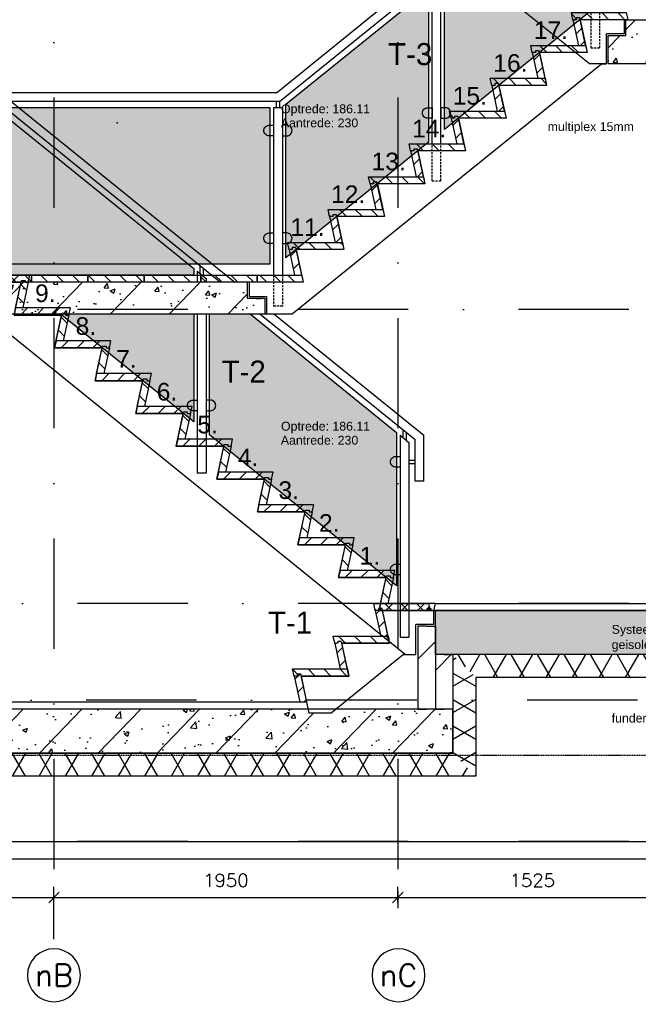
# Model space of a CAD drawing. Extents: x 149262 to 371235, y 141599 to 287858.
# Tile 42 of 60: x 154844 to 158351, y 180318 to 185902. Entities that reach past the tile are written whole.
import ezdxf
from ezdxf.enums import TextEntityAlignment as Align

# ---------------------------------------------------------------- set-up
doc = ezdxf.new("R2010")
doc.units = 0
doc.header["$LTSCALE"] = 50
doc.header["$MEASUREMENT"] = 0
doc.header["$PDMODE"] = 3
doc.header["$PDSIZE"] = 0.1
for name, pattern in [('DASHDOT', [1, 0.5, -0.25, 0, -0.25]), ('DD1', [2.66667, 1.66667, -0.5, 0, -0.5]), ('HIDDEN', [0.375, 0.25, -0.125]), ('HIDDEN2', [0.1875, 0.125, -0.0625])]:
    doc.linetypes.add(name, pattern=pattern)
doc.layers.get('0').update_dxf_attribs({"linetype": 'CONTINUOUS'})
doc.layers.get('DEFPOINTS').update_dxf_attribs({"linetype": 'CONTINUOUS'})
for name, color, linetype in [('00', 7, 'CONTINUOUS'), ('A--01A1_ACEER', 1, 'CONTINUOUS'), ('A--124D2TRAPPEN', 4, 'CONTINUOUS'), ('A--A21--_F-23-', 9, 'CONTINUOUS'), ('A--A21--_F123-', 9, 'CONTINUOUS'), ('A--A23--_F--3-', 9, 'CONTINUOUS'), ('A--L$1A-_RASTER_NR_02', 21, 'CONTINUOUS'), ('A--L$1A-_RASTER_NR_04', 45, 'CONTINUOUS'), ('A--L$7A3-_STRAMIEN', 3, 'CONTINUOUS'), ('A--L13A2_VLOEREN', 2, 'CONTINUOUS'), ('A--L13D1_VLOEREN', 1, 'CONTINUOUS'), ('A--L21--', 3, 'CONTINUOUS'), ('A--L21--_F--3-', 7, 'CONTINUOUS'), ('A--L21--_F-23-', 4, 'CONTINUOUS'), ('A--L21D1_BUITENWAND', 1, 'CONTINUOUS'), ('A--L23--_F--3-', 7, 'CONTINUOUS'), ('A--L24--', 7, 'CONTINUOUS'), ('A--L24A2_TRAPPEN', 2, 'CONTINUOUS'), ('A--L28DC1_KONSTRUKTIES', 1, 'HIDDEN2'), ('A--L31--', 2, 'CONTINUOUS'), ('A--M$1A-_F123-', 1, 'CONTINUOUS'), ('A--T$1A-_F123-_0_18MM', 1, 'CONTINUOUS'), ('A--T$1A-_F123_20', 1, 'CONTINUOUS'), ('A--T$7A-_STRAMIEN', 2, 'CONTINUOUS'), ('Rtrappen', 1, 'CONTINUOUS'), ('STRAMIEN', 8, 'DD1'), ('X--LR---_CP', 7, 'CONTINUOUS'), ('ZTRAPPEN', 4, 'CONTINUOUS')]:
    doc.layers.add(name, color=color, linetype=linetype)
doc.styles.add('alfa-0_18', font='tsacorbd.ttf')
doc.styles.add('ALFA-0_25', font='ROMANS')
doc.styles.add('EB2', font='ARIAL.TTF')
doc.dimstyles.new('STANDARD$0', dxfattribs={"dimscale": 30, "dimtxt": 2.5, "dimasz": 2, "dimexe": 2, "dimexo": 0, "dimgap": 2, "dimtad": 1, "dimdec": 0, "dimzin": 0, "dimdsep": 46, "dimtxsty": 'ALFA-0_25', "dimblk1": 'OBLIQUE', "dimblk2": 'OBLIQUE', "dimsah": 1, "dimcen": -3, "dimdle": 2, "dimclrd": 1, "dimclre": 1, "dimclrt": 2, "dimadec": 0, "dimazin": 0, "dimtfac": 0.666667, "dimtofl": 0, "dimtmove": 2, "dimatfit": 3, "dimldrblk": 'OBLIQUE', "dimfxl": 0, "dimtvp": 0.833333, "dimtolj": 1, "dimtzin": 0, "dimarcsym": 0})
pattern_1 = [(46, (98041.84, 208488.68), (-172.64155, 166.718), []), (51, (98041.84, 208488.68), (287.29845, -20.0899), [30, -330]), (356, (98041.84, 208488.68), (-60.7431, 299.8624), [24, -264]), (101.4514, (98065.78, 208487), (226.5556, 279.7724), [25.4961, -280.4568]), (47.1842, (98040.44, 208568.66), (427.9869, -58.7472), [45, -495]), (97.6356, (98076.1, 208563.77), (367.0079, 396.1126), [38.244, -420.6852]), (352.1842, (98040.44, 208568.66), (367.0076, 396.113), [36, -396]), (22, (98080.78, 208549.37), (241.5371, -156.85604), [30, -330]), (327, (98080.78, 208549.37), (92.2491, 291.7144), [24, -264]), (72.4514, (98100.9, 208536.3), (333.7863, 134.8581), [25.4961, -280.4568]), (38.5, (98041.84, 208488.68), (2.53928, 133.22215), [0, -260.8, 0, -268, 0, -265]), (8.5, (98041.84, 208488.68), (102.45841, 159.57714), [0, -152.8, 0, -254.8, 0, -101]), (328.5, (97952.65, 208487.12), (213.6539, -5.29398), [0, -100, 0, -312, 0, -414]), (318.5, (97912.65, 208486.42), (232.5401, 44.1071), [0, -130, 0, -207.2, 0, -294]), (318.5, (97912.65, 208486.42), (232.5401, 44.1071), [0, -130, 0, -207.2, 0, -294])]

# ---------------------------------------------------------------- blocks, each defined once
blk = doc.blocks.new('_OBLIQUE')
at = {"color": 0, "linetype": 'ByBlock'}
blk.add_line((-0.5, -0.5), (0.5, 0.5), dxfattribs=at)
blk = doc.blocks.new('*D265')
at = {"layer": 'A--M$1A-_F123-', "color": 1, "lineweight": -2}
for p, q in [((156988, 180897.4), (156988, 180983.6)), ((158513, 180897.4), (158513, 180983.6)), ((156928, 180923.6), (158573, 180923.6))]:
    blk.add_line(p, q, dxfattribs=at)
at = {"layer": 'DEFPOINTS', "color": 0}
for p in [(158513, 180923.6), (156988, 180897.4), (158513, 180897.4)]:
    blk.add_point(p, dxfattribs=at)
at = {"layer": 'A--M$1A-_F123-', "color": 1, "lineweight": -2, "xscale": 60, "yscale": 60, "zscale": 60, "rotation": 180}
blk.add_blockref('_OBLIQUE', (156988, 180923.6), dxfattribs=at)
at = {"layer": 'A--M$1A-_F123-', "color": 1, "lineweight": -2, "xscale": 60, "yscale": 60, "zscale": 60}
blk.add_blockref('_OBLIQUE', (158513, 180923.6), dxfattribs=at)
at = {"layer": 'A--M$1A-_F123-', "color": 2, "insert": (157750.5, 181021.1), "char_height": 75, "attachment_point": 5, "style": 'ALFA-0_25'}
blk.add_mtext('\\A1;1525', dxfattribs=at)
blk = doc.blocks.new('*D220')
at = {"layer": 'A--M$1A-_F123-', "color": 1, "lineweight": -2}
for p, q in [((152588, 180686.9), (152588, 180983.6)), ((155038, 180686.9), (155038, 180983.6)), ((152528, 180923.6), (155098, 180923.6))]:
    blk.add_line(p, q, dxfattribs=at)
at = {"layer": 'DEFPOINTS', "color": 0}
for p in [(155038, 180923.6), (152588, 180686.9), (155038, 180686.9)]:
    blk.add_point(p, dxfattribs=at)
at = {"layer": 'A--M$1A-_F123-', "color": 1, "lineweight": -2, "xscale": 60, "yscale": 60, "zscale": 60, "rotation": 180}
blk.add_blockref('_OBLIQUE', (152588, 180923.6), dxfattribs=at)
at = {"layer": 'A--M$1A-_F123-', "color": 1, "lineweight": -2, "xscale": 60, "yscale": 60, "zscale": 60}
blk.add_blockref('_OBLIQUE', (155038, 180923.6), dxfattribs=at)
at = {"layer": 'A--M$1A-_F123-', "color": 2, "insert": (153813, 181021.1), "char_height": 75, "attachment_point": 5, "style": 'ALFA-0_25'}
blk.add_mtext('\\A1;2450', dxfattribs=at)
blk = doc.blocks.new('*D221')
at = {"layer": 'A--M$1A-_F123-', "color": 1, "lineweight": -2}
for p, q in [((155038, 180686.9), (155038, 180983.6)), ((154978, 180923.6), (157048, 180923.6)), ((156988, 180957.4), (156988, 180863.6))]:
    blk.add_line(p, q, dxfattribs=at)
at = {"layer": 'DEFPOINTS', "color": 0}
for p in [(156988, 180957.4), (156988, 180923.6), (155038, 180686.9)]:
    blk.add_point(p, dxfattribs=at)
at = {"layer": 'A--M$1A-_F123-', "color": 1, "lineweight": -2, "xscale": 60, "yscale": 60, "zscale": 60, "rotation": 180}
blk.add_blockref('_OBLIQUE', (155038, 180923.6), dxfattribs=at)
at = {"layer": 'A--M$1A-_F123-', "color": 1, "lineweight": -2, "xscale": 60, "yscale": 60, "zscale": 60}
blk.add_blockref('_OBLIQUE', (156988, 180923.6), dxfattribs=at)
at = {"layer": 'A--M$1A-_F123-', "color": 2, "insert": (156013, 181021.1), "char_height": 75, "attachment_point": 5, "style": 'ALFA-0_25'}
blk.add_mtext('\\A1;1950', dxfattribs=at)
blk = doc.blocks.new('*D202')
at = {"layer": 'A--M$1A-_F123-', "color": 1, "lineweight": -2}
for p, q in [((156988, 180897.4), (156988, 180983.6)), ((158513, 180897.4), (158513, 180983.6)), ((156928, 180923.6), (158573, 180923.6))]:
    blk.add_line(p, q, dxfattribs=at)
at = {"layer": 'DEFPOINTS', "color": 0}
for p in [(158513, 180923.6), (156988, 180897.4), (158513, 180897.4)]:
    blk.add_point(p, dxfattribs=at)
at = {"layer": 'A--M$1A-_F123-', "color": 1, "lineweight": -2, "xscale": 60, "yscale": 60, "zscale": 60, "rotation": 180}
blk.add_blockref('_OBLIQUE', (156988, 180923.6), dxfattribs=at)
at = {"layer": 'A--M$1A-_F123-', "color": 1, "lineweight": -2, "xscale": 60, "yscale": 60, "zscale": 60}
blk.add_blockref('_OBLIQUE', (158513, 180923.6), dxfattribs=at)
at = {"layer": 'A--M$1A-_F123-', "color": 2, "insert": (157750.5, 181021.1), "char_height": 75, "attachment_point": 5, "style": 'ALFA-0_25'}
blk.add_mtext('\\A1;1525', dxfattribs=at)
blk = doc.blocks.new('*U580')
at = {"layer": 'A--A21--_F-23-', "linetype": 'Continuous'}
h = blk.add_hatch(dxfattribs=at)
h.set_pattern_fill('ALFAISO', color=256, scale=130, angle=180.0001, style=0)
h.set_pattern_definition([(240, (-0.0001, 65), (112.5834, -64.9998), []), (300, (-0.0001, 65), (112.5832, 65.0002), [])])
h.paths.add_polyline_path([(0, 0), (0, -65), (-6082.7, -65), (-6147.7, 0), (-6212.7, 65), (0, 65)])
at = {"layer": 'A--L21--_F--3-', "color": 3, "linetype": 'Continuous'}
for points in [[(0, 0), (0, 65), (-6212.7, 65), (-6212.7, 65)], [(0, 0), (0, -65), (-6082.7, -65), (-6082.7, -65)]]:
    blk.add_lwpolyline(points, dxfattribs=at)
blk = doc.blocks.new('*U579')
at = {"layer": 'A--A21--_F-23-', "linetype": 'Continuous'}
h = blk.add_hatch(dxfattribs=at)
h.set_pattern_fill('ALFAISO', color=256, scale=130, angle=270, style=0)
h.set_pattern_definition([(330, (-65, 1e-14), (65, 112.583), []), (30, (-65, 1e-14), (-65, 112.583), [])])
h.paths.add_polyline_path([(0, 0), (-65, 65), (-65, -495), (0, -560), (65, -625), (65, -65)])
at = {"layer": 'A--L21--_F--3-', "color": 3, "linetype": 'Continuous'}
for points in [[(-65, 65), (-65, 65), (-65, -495), (-65, -495)], [(65, -65), (65, -65), (65, -625), (65, -625)]]:
    blk.add_lwpolyline(points, dxfattribs=at)
blk = doc.blocks.new('*U578')
at = {"layer": 'A--A21--_F-23-', "linetype": 'Continuous'}
h = blk.add_hatch(dxfattribs=at)
h.set_pattern_fill('ALFAISO', color=256, scale=130, angle=180, style=0)
h.set_pattern_definition([(240, (8e-15, 65), (112.5833, -65), []), (300, (8e-15, 65), (112.5833, 65), [])])
h.paths.add_polyline_path([(0, 0), (65, -65), (-4702.3, -65), (-4702.3, 0), (-4702.3, 65), (-65, 65)])
at = {"layer": 'A--L21--_F--3-', "color": 3, "linetype": 'Continuous'}
for points in [[(-65, 65), (-65, 65), (-4702.3, 65), (-4702.3, 0)], [(65, -65), (65, -65), (-4702.3, -65), (-4702.3, 0)]]:
    blk.add_lwpolyline(points, dxfattribs=at)
blk = doc.blocks.new('STOOTBORD')
at = {"layer": 'A--01A1_ACEER'}
h = blk.add_hatch(dxfattribs=at)
h.set_pattern_fill('ANSI31', color=256, scale=20, style=0)
h.set_pattern_definition([(45, (-78754.77, -57757.03), (-44.90128, 44.90128), [])])
h.paths.add_polyline_path([(0, 0), (-33.6, 156.1), (-54, 156.1), (-54, 146.1), (-72.3, 146.1), (-40.9, 0)])
at = {"layer": 'A--L24A2_TRAPPEN'}
blk.add_lwpolyline([(0, 0), (-33.6, 156.1), (-54, 156.1), (-54, 146.1), (-72.3, 146.1), (-40.9, 0)], close=True, dxfattribs=at)
at = {"layer": 'X--LR---_CP'}
blk.add_point((0, 0), dxfattribs=at)
blk = doc.blocks.new('TRAPTREDE')
at = {"layer": 'A--01A1_ACEER'}
h = blk.add_hatch(dxfattribs=at)
h.set_pattern_fill('ANSI31', color=256, scale=20, angle=90, style=0)
h.set_pattern_definition([(135, (-78993.37, -57903.14), (-44.90128, -44.90128), [])])
edge = h.paths.add_edge_path()
edge.add_line((-292.6, 0), (-310.9, 0))
edge.add_line((-310.9, 0), (-319.5, 40))
edge.add_line((-319.5, 40), (-8.6, 40))
edge.add_line((-8.6, 40), (0, 0))
edge.add_line((0, 0), (-270, 0))
at = {"layer": 'A--L24A2_TRAPPEN'}
blk.add_lwpolyline([(-270, 0), (-272.1, 10), (-292.6, 10), (-292.6, 0), (-310.9, 0), (-319.5, 40), (-8.6, 40), (0, 0)], close=True, dxfattribs=at)
at = {"layer": 'X--LR---_CP', "color": 1}
blk.add_point((0, 0), dxfattribs=at)
blk = doc.blocks.new('GLASKLEM_RECHTS')
at = {"layer": 'A--01A1_ACEER'}
blk.add_lwpolyline([(0, -60), (25, -60, 0.414214), (55, -30), (55, -30, 0.414214), (25, 0), (0, 0)], format="xyb", close=True, dxfattribs=at)
at = {"layer": 'X--LR---_CP'}
blk.add_point((0, 0), dxfattribs=at)
blk = doc.blocks.new('BORDES_HOUT')
at = {"layer": 'A--01A1_ACEER'}
h = blk.add_hatch(dxfattribs=at)
h.set_pattern_fill('ANSI31', color=256, scale=20, angle=90, style=0)
h.set_pattern_definition([(135, (-78993.857, -57903.14), (-44.90128, -44.90128), [])])
edge = h.paths.add_edge_path()
edge.add_line((-293.1, 0), (-311.4, 0))
edge.add_line((-311.4, 0), (-320, 40))
edge.add_line((-320, 40), (-9.1, 40))
edge.add_line((-9.1, 40), (-0.5, 0))
edge.add_line((-0.5, 0), (-270.5, 0))
at = {"layer": 'A--L24A2_TRAPPEN'}
blk.add_lwpolyline([(-320, 0), (-320, 0), (-320, 0), (-320, 0), (-320, 0), (-320, 40), (0, 40), (0, 0)], close=True, dxfattribs=at)
at = {"layer": 'X--LR---_CP'}
blk.add_point((0, 0), dxfattribs=at)
blk = doc.blocks.new('*U577')
at = {"layer": 'A--L23--_F--3-', "color": 2, "linetype": 'Continuous'}
blk.add_lwpolyline([(0, 0), (0, -20), (-6500.9, -20), (-6500.9, 0)], dxfattribs=at)
blk = doc.blocks.new('*U575')
at = {"layer": 'A--A21--_F123-', "linetype": 'Continuous'}
h = blk.add_hatch(dxfattribs=at)
h.set_pattern_fill('ALFALINE', color=256, scale=300, style=0)
h.set_pattern_definition([(45, (-157150.25, -182461.78), (-212.13203, 212.13203), [])])
h.paths.add_polyline_path([(0, 0), (50, 0), (50, -470), (0, -470), (-50, -470), (-50, 0)])
at = {"layer": 'A--L21--_F--3-', "color": 4, "linetype": 'Continuous'}
for points in [[(0, 0), (-50, 0), (-50, -470), (0, -470)], [(0, 0), (50, 0), (50, -470), (0, -470)]]:
    blk.add_lwpolyline(points, dxfattribs=at)
blk = doc.blocks.new('*U574')
at = {"layer": 'A--A21--_F123-', "linetype": 'Continuous'}
h = blk.add_hatch(dxfattribs=at)
h.set_pattern_fill('ALFALINE', color=256, scale=300, style=0)
h.set_pattern_definition([(45, (-157250.25, -182301.78), (-212.13203, 212.13203), [])])
h.paths.add_polyline_path([(0, 0), (50, 0), (50, -310), (0, -310), (-50, -310), (-50, 0)])
at = {"layer": 'A--L21--_F--3-', "color": 4, "linetype": 'Continuous'}
for points in [[(0, 0), (-50, 0), (-50, -310), (0, -310)], [(0, 0), (50, 0), (50, -310), (0, -310)]]:
    blk.add_lwpolyline(points, dxfattribs=at)

msp = doc.modelspace()

# ---------------------------------------------------------------- hatches: boundary and pattern name
at = {"layer": 'A--01A1_ACEER'}
h = msp.add_hatch(dxfattribs=at)
h.set_pattern_fill('ANSI31', color=256, scale=20, angle=90, style=0)
h.set_pattern_definition([(45, (233574.796, 126509.74), (44.90128, -44.90128), [])])
edge = h.paths.add_edge_path()
edge.add_line((154874.1, 184412.9), (154892.3, 184412.9))
edge.add_line((154892.3, 184412.9), (154900.9, 184452.9))
edge.add_line((154900.9, 184452.9), (154590, 184452.9))
edge.add_line((154590, 184452.9), (154581.4, 184412.9))
edge.add_line((154581.4, 184412.9), (154851.4, 184412.9))
h = msp.add_hatch(dxfattribs=at)
h.set_pattern_fill('ANSI31', color=256, scale=450, angle=90, style=0)
h.set_pattern_definition([(135, (98041.835, 208488.676), (-39.774756, -39.774756), [])])
h.paths.add_polyline_path([(156190, 184412.9), (156190, 184452.9), (156443, 184452.9), (156451.6, 184412.9)])
h = msp.add_hatch(dxfattribs=at)
h.set_pattern_fill('ANSI31', color=256, scale=20, style=0)
h.set_pattern_definition([(135, (233574.796, 126509.74), (44.90128, 44.90128), [])])
h.paths.add_polyline_path([(154820, 184266.8), (154853.6, 184422.9), (154874.1, 184422.9), (154874.1, 184412.9), (154892.3, 184412.9), (154860.9, 184266.8)])
h = msp.add_hatch(dxfattribs=at)
h.set_pattern_fill('ANSI31', color=256, scale=20, angle=90, style=0)
h.set_pattern_definition([(45, (233804.796, 126323.63), (44.90128, -44.90128), [])])
edge = h.paths.add_edge_path()
edge.add_line((155104.1, 184226.8), (155122.3, 184226.8))
edge.add_line((155122.3, 184226.8), (155130.9, 184266.8))
edge.add_line((155130.9, 184266.8), (154820, 184266.8))
edge.add_line((154820, 184266.8), (154811.4, 184226.8))
edge.add_line((154811.4, 184226.8), (155081.4, 184226.8))
h = msp.add_hatch(dxfattribs=at)
h.set_pattern_fill('ANSI31', color=256, scale=20, style=0)
h.set_pattern_definition([(135, (233804.796, 126323.63), (44.90128, 44.90128), [])])
h.paths.add_polyline_path([(155050, 184080.7), (155083.6, 184236.8), (155104.1, 184236.8), (155104.1, 184226.8), (155122.3, 184226.8), (155090.9, 184080.7)])
h = msp.add_hatch(dxfattribs=at)
h.set_pattern_fill('ANSI31', color=256, scale=20, angle=90, style=0)
h.set_pattern_definition([(45, (234034.796, 126137.52), (44.90128, -44.90128), [])])
edge = h.paths.add_edge_path()
edge.add_line((155334.1, 184040.7), (155352.3, 184040.7))
edge.add_line((155352.3, 184040.7), (155360.9, 184080.7))
edge.add_line((155360.9, 184080.7), (155050, 184080.7))
edge.add_line((155050, 184080.7), (155041.4, 184040.7))
edge.add_line((155041.4, 184040.7), (155311.4, 184040.7))
h = msp.add_hatch(dxfattribs=at)
h.set_pattern_fill('ANSI31', color=256, scale=20, style=0)
h.set_pattern_definition([(135, (234034.796, 126137.52), (44.90128, 44.90128), [])])
h.paths.add_polyline_path([(155280, 183894.5), (155313.6, 184050.7), (155334.1, 184050.7), (155334.1, 184040.7), (155352.3, 184040.7), (155320.9, 183894.5)])
h = msp.add_hatch(dxfattribs=at)
h.set_pattern_fill('ANSI31', color=256, scale=20, angle=90, style=0)
h.set_pattern_definition([(45, (234264.796, 125951.41), (44.90128, -44.90128), [])])
edge = h.paths.add_edge_path()
edge.add_line((155564.1, 183854.5), (155582.3, 183854.5))
edge.add_line((155582.3, 183854.5), (155590.9, 183894.5))
edge.add_line((155590.9, 183894.5), (155280, 183894.5))
edge.add_line((155280, 183894.5), (155271.4, 183854.5))
edge.add_line((155271.4, 183854.5), (155541.4, 183854.5))
h = msp.add_hatch(dxfattribs=at)
h.set_pattern_fill('ANSI31', color=256, scale=20, style=0)
h.set_pattern_definition([(135, (234264.796, 125951.41), (44.90128, 44.90128), [])])
h.paths.add_polyline_path([(155510, 183708.4), (155543.6, 183864.5), (155564.1, 183864.5), (155564.1, 183854.5), (155582.3, 183854.5), (155550.9, 183708.4)])
h = msp.add_hatch(dxfattribs=at)
h.set_pattern_fill('ANSI31', color=256, scale=20, angle=90, style=0)
h.set_pattern_definition([(45, (234494.796, 125765.3), (44.90128, -44.90128), [])])
edge = h.paths.add_edge_path()
edge.add_line((155794.1, 183668.4), (155812.3, 183668.4))
edge.add_line((155812.3, 183668.4), (155820.9, 183708.4))
edge.add_line((155820.9, 183708.4), (155510, 183708.4))
edge.add_line((155510, 183708.4), (155501.4, 183668.4))
edge.add_line((155501.4, 183668.4), (155771.4, 183668.4))
h = msp.add_hatch(dxfattribs=at)
h.set_pattern_fill('ANSI31', color=256, scale=20, style=0)
h.set_pattern_definition([(135, (234494.796, 125765.3), (44.90128, 44.90128), [])])
h.paths.add_polyline_path([(155740, 183522.3), (155773.6, 183678.4), (155794.1, 183678.4), (155794.1, 183668.4), (155812.3, 183668.4), (155780.9, 183522.3)])
h = msp.add_hatch(dxfattribs=at)
h.set_pattern_fill('ANSI31', color=256, scale=20, angle=90, style=0)
h.set_pattern_definition([(45, (234724.796, 125579.19), (44.90128, -44.90128), [])])
edge = h.paths.add_edge_path()
edge.add_line((156024.1, 183482.3), (156042.3, 183482.3))
edge.add_line((156042.3, 183482.3), (156050.9, 183522.3))
edge.add_line((156050.9, 183522.3), (155740, 183522.3))
edge.add_line((155740, 183522.3), (155731.4, 183482.3))
edge.add_line((155731.4, 183482.3), (156001.4, 183482.3))
h = msp.add_hatch(dxfattribs=at)
h.set_pattern_fill('ANSI31', color=256, scale=20, style=0)
h.set_pattern_definition([(135, (234724.796, 125579.19), (44.90128, 44.90128), [])])
h.paths.add_polyline_path([(155970, 183336.2), (156003.6, 183492.3), (156024.1, 183492.3), (156024.1, 183482.3), (156042.3, 183482.3), (156010.9, 183336.2)])
h = msp.add_hatch(dxfattribs=at)
h.set_pattern_fill('ANSI31', color=256, scale=20, angle=90, style=0)
h.set_pattern_definition([(45, (234954.796, 125393.08), (44.90128, -44.90128), [])])
edge = h.paths.add_edge_path()
edge.add_line((156254.1, 183296.2), (156272.3, 183296.2))
edge.add_line((156272.3, 183296.2), (156280.9, 183336.2))
edge.add_line((156280.9, 183336.2), (155970, 183336.2))
edge.add_line((155970, 183336.2), (155961.4, 183296.2))
edge.add_line((155961.4, 183296.2), (156231.4, 183296.2))
h = msp.add_hatch(dxfattribs=at)
h.set_pattern_fill('ANSI31', color=256, scale=20, style=0)
h.set_pattern_definition([(135, (234954.796, 125393.08), (44.90128, 44.90128), [])])
h.paths.add_polyline_path([(156200, 183150.1), (156233.6, 183306.2), (156254.1, 183306.2), (156254.1, 183296.2), (156272.3, 183296.2), (156240.9, 183150.1)])
h = msp.add_hatch(dxfattribs=at)
h.set_pattern_fill('ANSI31', color=256, scale=20, angle=90, style=0)
h.set_pattern_definition([(45, (235184.796, 125206.97), (44.90128, -44.90128), [])])
edge = h.paths.add_edge_path()
edge.add_line((156484.1, 183110.1), (156502.3, 183110.1))
edge.add_line((156502.3, 183110.1), (156510.9, 183150.1))
edge.add_line((156510.9, 183150.1), (156200, 183150.1))
edge.add_line((156200, 183150.1), (156191.4, 183110.1))
edge.add_line((156191.4, 183110.1), (156461.4, 183110.1))
h = msp.add_hatch(dxfattribs=at)
h.set_pattern_fill('ANSI31', color=256, scale=20, style=0)
h.set_pattern_definition([(135, (235184.796, 125206.97), (44.90128, 44.90128), [])])
h.paths.add_polyline_path([(156430, 182964), (156463.6, 183120.1), (156484.1, 183120.1), (156484.1, 183110.1), (156502.3, 183110.1), (156470.9, 182964)])
h = msp.add_hatch(dxfattribs=at)
h.set_pattern_fill('ANSI31', color=256, scale=20, angle=90, style=0)
h.set_pattern_definition([(45, (235414.796, 125020.86), (44.90128, -44.90128), [])])
edge = h.paths.add_edge_path()
edge.add_line((156714.1, 182924), (156732.3, 182924))
edge.add_line((156732.3, 182924), (156740.9, 182964))
edge.add_line((156740.9, 182964), (156430, 182964))
edge.add_line((156430, 182964), (156421.4, 182924))
edge.add_line((156421.4, 182924), (156691.4, 182924))
h = msp.add_hatch(dxfattribs=at)
h.set_pattern_fill('ANSI31', color=256, scale=20, style=0)
h.set_pattern_definition([(135, (235414.796, 125020.86), (44.90128, 44.90128), [])])
h.paths.add_polyline_path([(156660, 182777.9), (156693.6, 182934), (156714.1, 182934), (156714.1, 182924), (156732.3, 182924), (156700.9, 182777.9)])
h = msp.add_hatch(dxfattribs=at)
h.set_pattern_fill('ANSI31', color=256, scale=20, angle=90, style=0)
h.set_pattern_definition([(45, (235644.796, 124834.75), (44.90128, -44.90128), [])])
edge = h.paths.add_edge_path()
edge.add_line((156944.1, 182737.9), (156962.3, 182737.9))
edge.add_line((156962.3, 182737.9), (156970.9, 182777.9))
edge.add_line((156970.9, 182777.9), (156660, 182777.9))
edge.add_line((156660, 182777.9), (156651.4, 182737.9))
edge.add_line((156651.4, 182737.9), (156921.4, 182737.9))
h = msp.add_hatch(dxfattribs=at)
h.set_pattern_fill('ANSI31', color=256, scale=20, style=0)
h.set_pattern_definition([(135, (235644.796, 124834.75), (44.90128, 44.90128), [])])
h.paths.add_polyline_path([(156890, 182591.8), (156923.6, 182747.9), (156944.1, 182747.9), (156944.1, 182737.9), (156962.3, 182737.9), (156930.9, 182591.8)])
h = msp.add_hatch(dxfattribs=at)
h.set_pattern_fill('ANSI31', color=256, scale=20, angle=90, style=0)
h.set_pattern_definition([(45, (235874.796, 124648.64), (44.90128, -44.90128), [])])
edge = h.paths.add_edge_path()
edge.add_line((157174.1, 182551.8), (157192.3, 182551.8))
edge.add_line((157192.3, 182551.8), (157200.9, 182591.8))
edge.add_line((157200.9, 182591.8), (156890, 182591.8))
edge.add_line((156890, 182591.8), (156881.4, 182551.8))
edge.add_line((156881.4, 182551.8), (157151.4, 182551.8))
at = {"layer": 'A--A23--_F--3-'}
h = msp.add_hatch(dxfattribs=at)
h.set_pattern_fill('ALFABET', color=256, scale=40, angle=1, style=0, pattern_type=2)
h.set_pattern_definition([(46, (98071.24, 208488.68), (-172.64155, 166.718), []), (51, (98071.24, 208488.68), (287.29845, -20.0899), [30, -330]), (356, (98071.24, 208488.68), (-60.7431, 299.8624), [24, -264]), (101.4514, (98095.19, 208487), (226.5556, 279.7724), [25.4961, -280.4568]), (47.1842, (98069.85, 208568.66), (427.9869, -58.7472), [45, -495]), (97.6356, (98105.5, 208563.77), (367.0079, 396.1126), [38.244, -420.6852]), (352.1842, (98069.85, 208568.66), (367.0076, 396.113), [36, -396]), (22, (98110.2, 208549.37), (241.5371, -156.85604), [30, -330]), (327, (98110.2, 208549.37), (92.2491, 291.7144), [24, -264]), (72.4514, (98130.32, 208536.3), (333.7863, 134.8581), [25.4961, -280.4568]), (38.5, (98071.24, 208488.68), (2.53928, 133.22215), [0, -260.8, 0, -268, 0, -265]), (8.5, (98071.24, 208488.68), (102.45841, 159.57714), [0, -152.8, 0, -254.8, 0, -101]), (328.5, (97982.06, 208487.12), (213.6539, -5.29398), [0, -100, 0, -312, 0, -414]), (318.5, (97942.06, 208486.42), (232.5401, 44.1071), [0, -130, 0, -207.2, 0, -294]), (318.5, (97942.06, 208486.42), (232.5401, 44.1071), [0, -130, 0, -207.2, 0, -294])])
h.paths.add_polyline_path([(163763, 185651.8), (158181, 185651.8), (158181, 185811.8), (158281, 185811.8), (158281, 185901.8), (163763, 185901.8)])
h = msp.add_hatch(dxfattribs=at)
h.set_pattern_fill('ALFABET', color=256, scale=40, angle=1, style=0, pattern_type=2)
h.set_pattern_definition(pattern_1)
h.paths.add_polyline_path([(154534.9, 184412.9), (154270, 184412.9), (153950, 184412.9), (153630, 184412.9), (153310, 184412.9), (153217.7, 184412.9), (153217.7, 184232.9), (154634.9, 184232.9), (154634.9, 184322.9), (154534.9, 184322.9)])
h.paths.add_polyline_path([(156133.9, 184412.9), (155870, 184412.9), (155550, 184412.9), (155230, 184412.9), (155038, 184412.9), (155038, 184266.8), (155130.9, 184266.8), (155123.7, 184232.9), (155830.3, 184232.9), (156233.9, 184232.9), (156233.9, 184322.9), (156133.9, 184322.9)])
h.paths.add_polyline_path([(155038, 184412.9), (154910, 184412.9), (154892.3, 184412.9), (154860.9, 184266.8), (155038, 184266.8)])
h.paths.add_polyline_path([(155130.9, 184266.8), (155038, 184266.8), (155038, 184232.9), (155082.7, 184232.9), (155083.6, 184236.8), (155104.1, 184236.8), (155104.1, 184232.9), (155123.7, 184232.9)], flags=16)
h.paths.add_polyline_path([(155038, 184266.8), (154820, 184266.8), (154812.7, 184232.9), (155038, 184232.9)])
h.paths.add_polyline_path([(154892.3, 184412.9), (154874.1, 184412.9), (154874.1, 184412.9), (154851.4, 184412.9), (154851.4, 184412.9), (154820, 184266.8), (154860.9, 184266.8)])
h.paths.add_polyline_path([(154851.4, 184412.9), (154750.3, 184412.9), (154750.3, 184277.9), (154700.3, 184277.9), (154700.3, 184412.9), (154544.9, 184412.9), (154544.9, 184332.9), (154644.9, 184332.9), (154644.9, 184232.9), (154812.7, 184232.9), (154820, 184266.8)])
h.paths.add_polyline_path([(153643.5, 184213.1), (153643.5, 184432.7), (153756, 184432.7), (153756, 184213.1)], flags=9)
h.paths.add_polyline_path([(154905.1, 184273.2), (155072.6, 184273.2), (155072.6, 184426.4), (154905.1, 184426.4)], flags=9)
h = msp.add_hatch(dxfattribs=at)
h.set_pattern_fill('ALFABET', color=256, scale=40, angle=1, style=0, pattern_type=2)
h.set_pattern_definition(pattern_1)
h.paths.add_polyline_path([(163588, 182301.8), (157200.3, 182301.8), (157200.3, 182551.8), (163588, 182551.8)])
h = msp.add_hatch(dxfattribs=at)
h.set_pattern_fill('ALFABET', color=256, scale=40, angle=1, style=0, pattern_type=2)
h.set_pattern_definition(pattern_1)
h.paths.add_polyline_path([(155038, 181991.8), (152588, 181991.8), (152588, 181741.8), (155038, 181741.8)])
h.paths.add_polyline_path([(156988, 181991.8), (156637.6, 181991.8), (156609.1, 181968.8), (156485.7, 181968.8), (156480.7, 181991.8), (155038, 181991.8), (155038, 181741.8), (156988, 181741.8)])
h.paths.add_polyline_path([(157300.3, 181991.8), (157250.3, 181991.8), (157200.3, 181991.8), (157150.3, 181991.8), (157100.3, 181991.8), (156988, 181991.8), (156988, 181741.8), (157300.3, 181741.8)])
h.paths.add_polyline_path([(151622.6, 181767.4), (152662.7, 181767.4), (152662.7, 181894.8), (151622.6, 181894.8)], flags=9)
at = {"layer": 'A--L$1A-_RASTER_NR_02'}
h = msp.add_hatch(color=256, dxfattribs=at)
h.paths.add_polyline_path([(154770.3, 185349.3), (155830.3, 184491.6), (155830.3, 184452.9), (154770.3, 184452.9)])
h.paths.add_polyline_path([(155073.9, 184232.9), (155830.3, 184232.9), (155830.3, 183620.8)])
h.paths.add_polyline_path([(155920.3, 184232.9), (156149.9, 184232.9), (156980.3, 183561), (156980.3, 182690.3), (155920.3, 183548)])
at = {"layer": 'A--L$1A-_RASTER_NR_04'}
h = msp.add_hatch(color=256, dxfattribs=at)
h.paths.add_polyline_path([(158061, 186805), (158061, 185934.3), (157251.9, 185279.3), (157251.9, 186150)])
h.paths.add_polyline_path([(156352.8, 185422.1), (157161.9, 186077.1), (157161.9, 185206.4), (156352.8, 184551.4)])
h.paths.add_polyline_path([(154770.3, 185402.9), (156262.8, 185402.9), (156262.8, 184515), (154770.3, 184515)])

# ---------------------------------------------------------------- linework, layer by layer
at = {"layer": 'A--124D2TRAPPEN', "color": 1}
for p, q in [((158171, 185651.8), (158074.7, 185651.8)), ((154709.5, 185443.4), (155983.1, 184412.9)), ((154734.1, 185487.9), (156062.6, 184412.9)), ((155865.8, 184507.9), (155865.8, 184462.8)), ((155884.8, 184492.5), (155884.8, 184447.5)), ((155850.3, 184475.4), (155850.3, 184412.9)), ((155850.3, 184475.4), (155900.3, 184434.9)), ((155900.3, 184434.9), (155900.3, 184412.9)), ((155850.3, 184232.9), (155850.3, 183330.1)), ((155900.3, 184232.9), (155900.3, 183330.1)), ((156205.6, 184232.9), (157085.3, 183521.1)), ((156285.1, 184232.9), (157135.3, 183544.9)), ((157000.3, 183544.8), (157000.3, 182399.6)), ((157000.3, 183544.8), (157050.3, 183504.4)), ((157015.8, 183577.3), (157015.8, 183532.3)), ((157034.8, 183561.9), (157034.8, 183516.9)), ((157135.3, 183284.9), (157135.3, 183544.9)), ((157050.3, 183504.4), (157050.3, 182399.6)), ((157085.3, 183284.9), (157085.3, 183521.1)), ((157050.3, 183404.1), (157085.3, 183404.1)), ((157050.3, 183385.1), (157085.3, 183385.1)), ((155900.3, 183330.1), (155850.3, 183330.1)), ((157135.3, 183284.9), (157085.3, 183284.9)), ((157000.3, 182399.6), (157050.3, 182399.6))]:
    msp.add_line(p, q, dxfattribs=at)
at = {"layer": 'A--124D2TRAPPEN'}
msp.add_line((158141.6, 185651.8), (158171, 185651.8), dxfattribs=at)
at = {"layer": 'A--124D2TRAPPEN', "color": 1}
for points in [[(158074.7, 185651.8), (156147.3, 187195.5)], [(157201.6, 182551.8), (157201.6, 182551.8), (157201.6, 182551.8), (157201.6, 182551.8), (156881.4, 182551.8), (156881.4, 182551.8), (156921.4, 182737.9), (156651.4, 182737.9), (156691.4, 182924), (156421.4, 182924), (156461.4, 183110.1), (156191.4, 183110.1), (156231.4, 183296.2), (155961.4, 183296.2), (156001.4, 183482.3), (155731.4, 183482.3), (155771.4, 183668.4), (155501.4, 183668.4), (155541.4, 183854.5), (155271.4, 183854.5), (155311.4, 184040.7), (155041.4, 184040.7), (155081.4, 184226.8), (154811.4, 184226.8), (154851.4, 184412.9), (154544.9, 184412.9)], [(154644.9, 184232.9), (157031.4, 182301.8), (157090.3, 182301.8), (157090.3, 182301.8)]]:
    msp.add_lwpolyline(points, dxfattribs=at)
for points in [[(158061, 186805), (158061, 185934.3), (157251.9, 185279.3), (157251.9, 186150)], [(156352.8, 185422.1), (157161.9, 186077.1), (157161.9, 185206.4), (156352.8, 184551.4)], [(154770.3, 185402.9), (156262.8, 185402.9), (156262.8, 184515), (154770.3, 184515)], [(154770.3, 185349.3), (155830.3, 184491.6), (155830.3, 184452.9), (154770.3, 184452.9)], [(155073.9, 184232.9), (155830.3, 184232.9), (155830.3, 183620.8)], [(155920.3, 184232.9), (156149.9, 184232.9), (156980.3, 183561), (156980.3, 182690.3), (155920.3, 183548)]]:
    msp.add_lwpolyline(points, close=True, dxfattribs=at)
at = {"layer": 'A--124D2TRAPPEN'}
for points in [[(158231.6, 185901.8), (158021, 185901.8), (158061, 185715.6), (157790.9, 185715.6), (157831, 185529.5), (157561, 185529.5), (157601, 185343.4), (157331, 185343.4), (157371, 185157.3), (157101, 185157.3), (157141, 184971.2), (156871.6, 184971.2), (156911.6, 184785.1), (156641.6, 184785.1), (156681.6, 184599), (156411.6, 184599), (156451.6, 184412.9), (154544.9, 184412.9)], [(156388, 184232.9), (158141.6, 185651.8), (158141.6, 185651.8), (158141.6, 185651.8), (158141.6, 185651.8), (158141.6, 185651.8), (158141.6, 185651.8)], [(154644.9, 184232.9), (156388, 184232.9)]]:
    msp.add_lwpolyline(points, dxfattribs=at)
at = {"layer": 'A--L$7A3-_STRAMIEN', "linetype": 'Continuous', "extrusion": (0, 0, -1)}
for centre in [(155038, 180482.6), (156991.5, 180482.6)]:
    msp.add_ellipse(centre, major_axis=(-106.1, 106.1), ratio=1, dxfattribs=at)
at = {"layer": 'A--L13A2_VLOEREN'}
for p, q in [((157231.9, 185197.3), (157231.9, 186133.8)), ((157181.9, 185197.3), (157181.9, 186093.3))]:
    msp.add_line(p, q, dxfattribs=at)
at = {"layer": 'A--L13D1_VLOEREN'}
msp.add_line((152439.2, 182032.6), (156472.1, 182033.4), dxfattribs=at)
at = {"layer": 'A--L21--_F-23-', "linetype": 'Continuous'}
msp.add_lwpolyline([(163763, 185651.8), (158181, 185651.8), (158181, 185811.8), (158281, 185811.8), (158281, 185901.8), (163763, 185901.8), (163763, 185651.8)], dxfattribs=at)
for points in [[(163588, 182301.8), (157200.3, 182301.8), (157200.3, 182551.8), (157200.3, 182551.8), (157200.3, 182551.8), (163588, 182551.8)], [(157300.3, 181991.8), (152588, 181991.8), (152588, 181741.8), (157300.3, 181741.8)]]:
    msp.add_lwpolyline(points, close=True, dxfattribs=at)
at = {"layer": 'A--L24A2_TRAPPEN'}
for p, q in [((156298.9, 185487.9), (158090.4, 186938.1)), ((156316.6, 185437.9), (158121.8, 186899.3)), ((156298.9, 185487.9), (154725.3, 185487.9)), ((156316.6, 185437.9), (154725.3, 185437.9)), ((156298.3, 185437.9), (156298.3, 185402.9)), ((156317.3, 185438.4), (156317.3, 185402.9)), ((156282.8, 185402.9), (156282.8, 184452.9)), ((156282.8, 185402.9), (156332.8, 185402.9)), ((156332.8, 185402.9), (156332.8, 184452.9))]:
    msp.add_line(p, q, dxfattribs=at)
at = {"layer": 'A--L24A2_TRAPPEN', "color": 1, "linetype": 'HIDDEN'}
for p, q in [((158081, 185941.8), (158081, 185741.4)), ((158131, 185941.8), (158131, 185741.4)), ((158081, 185741.4), (158131, 185741.4)), ((157181.9, 184988.6), (157181.9, 185197.3)), ((157231.9, 184988.6), (157231.9, 185197.3)), ((157181.9, 184988.6), (157231.9, 184988.6)), ((156282.8, 184452.9), (156282.8, 184277.9)), ((156332.8, 184452.9), (156332.8, 184277.9)), ((156332.8, 184277.9), (156282.8, 184277.9))]:
    msp.add_line(p, q, dxfattribs=at)
at = {"layer": 'A--L24A2_TRAPPEN', "color": 1}
for points in [[(154851.4, 184412.9), (154853.6, 184422.9), (154874.1, 184422.9), (154874.1, 184412.9), (154892.3, 184412.9), (154900.9, 184452.9), (154590, 184452.9), (154590, 184412.9)], [(154820, 184266.8), (154853.6, 184422.9), (154874.1, 184422.9), (154874.1, 184412.9), (154892.3, 184412.9), (154860.9, 184266.8)], [(155081.4, 184226.8), (155083.6, 184236.8), (155104.1, 184236.8), (155104.1, 184226.8), (155122.3, 184226.8), (155130.9, 184266.8), (154820, 184266.8), (154811.4, 184226.8)], [(155050, 184080.7), (155083.6, 184236.8), (155104.1, 184236.8), (155104.1, 184226.8), (155122.3, 184226.8), (155090.9, 184080.7)], [(155311.4, 184040.7), (155313.6, 184050.7), (155334.1, 184050.7), (155334.1, 184040.7), (155352.3, 184040.7), (155360.9, 184080.7), (155050, 184080.7), (155041.4, 184040.7)], [(155280, 183894.5), (155313.6, 184050.7), (155334.1, 184050.7), (155334.1, 184040.7), (155352.3, 184040.7), (155320.9, 183894.5)], [(155541.4, 183854.5), (155543.6, 183864.5), (155564.1, 183864.5), (155564.1, 183854.5), (155582.3, 183854.5), (155590.9, 183894.5), (155280, 183894.5), (155271.4, 183854.5)], [(155510, 183708.4), (155543.6, 183864.5), (155564.1, 183864.5), (155564.1, 183854.5), (155582.3, 183854.5), (155550.9, 183708.4)], [(155771.4, 183668.4), (155773.6, 183678.4), (155794.1, 183678.4), (155794.1, 183668.4), (155812.3, 183668.4), (155820.9, 183708.4), (155510, 183708.4), (155501.4, 183668.4)], [(155740, 183522.3), (155773.6, 183678.4), (155794.1, 183678.4), (155794.1, 183668.4), (155812.3, 183668.4), (155780.9, 183522.3)], [(156001.4, 183482.3), (156003.6, 183492.3), (156024.1, 183492.3), (156024.1, 183482.3), (156042.3, 183482.3), (156050.9, 183522.3), (155740, 183522.3), (155731.4, 183482.3)], [(155970, 183336.2), (156003.6, 183492.3), (156024.1, 183492.3), (156024.1, 183482.3), (156042.3, 183482.3), (156010.9, 183336.2)], [(156231.4, 183296.2), (156233.6, 183306.2), (156254.1, 183306.2), (156254.1, 183296.2), (156272.3, 183296.2), (156280.9, 183336.2), (155970, 183336.2), (155961.4, 183296.2)], [(156200, 183150.1), (156233.6, 183306.2), (156254.1, 183306.2), (156254.1, 183296.2), (156272.3, 183296.2), (156240.9, 183150.1)], [(156461.4, 183110.1), (156463.6, 183120.1), (156484.1, 183120.1), (156484.1, 183110.1), (156502.3, 183110.1), (156510.9, 183150.1), (156200, 183150.1), (156191.4, 183110.1)], [(156430, 182964), (156463.6, 183120.1), (156484.1, 183120.1), (156484.1, 183110.1), (156502.3, 183110.1), (156470.9, 182964)], [(156691.4, 182924), (156693.6, 182934), (156714.1, 182934), (156714.1, 182924), (156732.3, 182924), (156740.9, 182964), (156430, 182964), (156421.4, 182924)], [(156660, 182777.9), (156693.6, 182934), (156714.1, 182934), (156714.1, 182924), (156732.3, 182924), (156700.9, 182777.9)], [(156921.4, 182737.9), (156923.6, 182747.9), (156944.1, 182747.9), (156944.1, 182737.9), (156962.3, 182737.9), (156970.9, 182777.9), (156660, 182777.9), (156651.4, 182737.9)], [(156890, 182591.8), (156923.6, 182747.9), (156944.1, 182747.9), (156944.1, 182737.9), (156962.3, 182737.9), (156930.9, 182591.8)], [(157151.4, 182551.8), (157153.6, 182561.8), (157174.1, 182561.8), (157174.1, 182551.8), (157192.3, 182551.8), (157200.9, 182591.8), (156890, 182591.8), (156881.4, 182551.8)]]:
    msp.add_lwpolyline(points, close=True, dxfattribs=at)
at = {"layer": 'A--L24A2_TRAPPEN'}
msp.add_lwpolyline([(156190, 184412.9), (156190, 184412.9), (156190, 184412.9), (156190, 184412.9), (156190, 184412.9), (156190, 184452.9), (156443, 184452.9), (156451.6, 184412.9)], close=True, dxfattribs=at)
at = {"layer": 'A--L28DC1_KONSTRUKTIES'}
msp.add_line((152888, 181731.8), (163288, 181731.8), dxfattribs=at)
at = {"layer": 'A--L31--'}
msp.add_lwpolyline([(152663, 181241.8), (163513, 181241.8), (163513, 181141.8), (152663, 181141.8)], close=True, dxfattribs=at)
at = {"layer": 'A--T$1A-_F123_20', "const_width": 4.75}
msp.add_lwpolyline([(155398.6, 185316.8, -1), (155393.4, 185316.8, -1)], format="xyb", close=True, dxfattribs=at)
msp.add_lwpolyline([(155398.6, 185316.8, -1), (155393.4, 185316.8, -1)], format="xyb", close=True, dxfattribs=at)
at = {"layer": 'Rtrappen'}
for p, q in [((158271, 185901.8), (158271, 185821.8)), ((158171, 185651.8), (158171, 185821.8)), ((158271, 185821.8), (158171, 185821.8)), ((156133.9, 184412.9), (156133.9, 184322.9)), ((156143.9, 184412.9), (156143.9, 184332.9)), ((156133.9, 184322.9), (156233.9, 184322.9)), ((156143.9, 184332.9), (156243.9, 184332.9)), ((156233.9, 184322.9), (156233.9, 184232.9)), ((156243.9, 184332.9), (156243.9, 184232.9)), ((157200.9, 182591.8), (160300, 182591.8)), ((157190.3, 182551.8), (157190.3, 182471.8)), ((157190.3, 182471.8), (157090.3, 182471.8)), ((157090.3, 182301.8), (157090.3, 182471.8))]:
    msp.add_line(p, q, dxfattribs=at)
at = {"layer": 'STRAMIEN', "color": 8, "linetype": 'DASHDOT', "ltscale": 25}
for p, q in [((155038, 200460.9), (155038, 180632.6)), ((156988, 200460.9), (156988, 180632.6)), ((160797, 181241.8), (149662.7, 181241.8))]:
    msp.add_line(p, q, dxfattribs=at)
at = {"layer": 'STRAMIEN', "linetype": 'DASHDOT', "ltscale": 25}
for p, q in [((160797, 184257.8), (149997.4, 184257.8)), ((160797, 182591.8), (149997.4, 182591.8)), ((160846.5, 182042.6), (150046.9, 182042.6))]:
    msp.add_line(p, q, dxfattribs=at)
at = {"layer": 'X--LR---_CP'}
msp.add_point((155740, 183522.3), dxfattribs=at)
at = {"layer": 'X--LR---_CP', "color": 1}
msp.add_point((155731.4, 183482.3), dxfattribs=at)
at = {"layer": 'ZTRAPPEN'}
for points in [[(157020.7, 182301.8), (157020.7, 182301.8), (156609.1, 181968.8), (156485.7, 181968.8), (156440.7, 182179.6), (156710.7, 182179.6), (156670.7, 182365.7), (156940.7, 182365.7), (156900.7, 182551.8), (157201.6, 182551.8), (157201.6, 182551.8)], [(157020.7, 182301.8), (157090.3, 182301.8)]]:
    msp.add_lwpolyline(points, dxfattribs=at)

# ---------------------------------------------------------------- block references
at = {"layer": '00', "xscale": -1}
for p in [(157181.9, 185402.8), (156282.8, 185302.9), (156282.8, 184692.2), (155850.3, 183744.4), (157000.3, 182813.9)]:
    msp.add_blockref('GLASKLEM_RECHTS', p, dxfattribs=at)
at = {"layer": '00'}
for p in [(157231.9, 185402.8), (156332.8, 185302.9), (156332.8, 184692.2), (155900.3, 183744.4)]:
    msp.add_blockref('GLASKLEM_RECHTS', p, dxfattribs=at)
at = {"layer": 'A--124D2TRAPPEN', "color": 1, "xscale": -1}
msp.add_blockref('GLASKLEM_RECHTS', (157000.3, 183424.6), dxfattribs=at)
at = {"layer": 'A--L21--'}
for name, p in [('*U575', (157150.3, 182461.8)), ('*U574', (157250.3, 182301.8))]:
    msp.add_blockref(name, p, dxfattribs=at)
at = {"layer": 'A--L21--', "linetype": 'Continuous'}
for name, p in [('*U580', (163513, 182236.8)), ('*U579', (157365.3, 182236.8)), ('*U578', (157365.3, 181676.8))]:
    msp.add_blockref(name, p, dxfattribs=at)
at = {"layer": 'A--L21D1_BUITENWAND'}
msp.add_blockref('*U577', (163663, 182571.8), dxfattribs=at)
at = {"layer": 'A--L24--', "color": 1}
for name, p in [('TRAPTREDE', (158291, 185901.8)), ('STOOTBORD', (158052.4, 185755.6)), ('TRAPTREDE', (158061, 185715.6)), ('STOOTBORD', (157822.4, 185569.5)), ('TRAPTREDE', (157831, 185529.5)), ('STOOTBORD', (157592.4, 185383.4)), ('TRAPTREDE', (157601, 185343.4)), ('STOOTBORD', (157362.4, 185197.3)), ('TRAPTREDE', (157371, 185157.3)), ('STOOTBORD', (157132.4, 185011.2)), ('TRAPTREDE', (157141, 184971.2)), ('STOOTBORD', (156903, 184825.1)), ('TRAPTREDE', (156911.6, 184785.1)), ('STOOTBORD', (156673, 184639)), ('TRAPTREDE', (156681.6, 184599)), ('STOOTBORD', (156443, 184452.9))]:
    msp.add_blockref(name, p, dxfattribs=at)
at = {"layer": 'A--L24--'}
for name, p in [('BORDES_HOUT', (154910, 184412.9)), ('BORDES_HOUT', (155230, 184412.9)), ('BORDES_HOUT', (155550, 184412.9)), ('BORDES_HOUT', (155870, 184412.9)), ('BORDES_HOUT', (156190, 184412.9)), ('TRAPTREDE', (157170.7, 182551.8)), ('STOOTBORD', (156932.1, 182405.7)), ('TRAPTREDE', (156940.7, 182365.7)), ('STOOTBORD', (156702.1, 182219.6)), ('TRAPTREDE', (156710.7, 182179.6)), ('STOOTBORD', (156472.1, 182033.4))]:
    msp.add_blockref(name, p, dxfattribs=at)

# ---------------------------------------------------------------- texts
at = {"layer": 'A--T$1A-_F123-_0_18MM', "style": 'alfa-0_18'}
for s, p in [('T-3', (156932.4, 185644.1)), ('T-2', (155988.2, 183843.7)), ('T-1', (156251.3, 182420.3))]:
    msp.add_text(s, height=125, dxfattribs=at).set_placement(p)
at = {"layer": 'A--T$1A-_F123_20', "style": 'EB2'}
for s, height, p in [('17.', 100, (157758.6, 185792.4)), ('16.', 100, (157528.6, 185606.2)), ('15.', 100, (157298.6, 185420.1)), ('Optrede: 186.11', 50, (156325.5, 185371.3)), ('Aantrede: 230', 50, (156324.3, 185291.7)), ('14.', 100, (157068.6, 185234)), ('multiplex 15mm', 50, (157837.2, 185270.5)), ('13.', 100, (156838.6, 185047.9)), ('12.', 100, (156608.6, 184861.8)), ('11.', 100, (156378.6, 184675.7)), ('9.', 100, (154930.6, 184300.4)), ('8.', 100, (155160.6, 184114.3)), ('7.', 100, (155390.6, 183928.2)), ('6.', 100, (155620.6, 183742.1)), ('5.', 100, (155850.6, 183556)), ('Optrede: 186.11', 50, (156325.5, 183571.6)), ('Aantrede: 230', 50, (156324.3, 183492)), ('4.', 100, (156080.6, 183369.9)), ('3.', 100, (156310.6, 183183.8)), ('2.', 100, (156540.6, 182997.7)), ('1.', 100, (156770.6, 182811.6)), ('Systeemvloer', 50, (158200.2, 182419.2)), ('geisoleerd', 50, (158200.2, 182332.7)), ('funderingsbalken', 50, (158200.2, 181916.1))]:
    msp.add_text(s, height=height, dxfattribs=at).set_placement(p)
at = {"layer": 'A--T$7A-_STRAMIEN', "style": 'ALFA-0_25'}
for s, p in [('nB', (155038, 180482.6)), ('nC', (156991.5, 180482.6))]:
    msp.add_text(s, height=125, dxfattribs=at).set_placement(p, align=Align.MIDDLE_CENTER)

# ---------------------------------------------------------------- dimensions: what is measured, and where the dimension line sits
at = {"layer": 'A--M$1A-_F123-'}
for base, p1, p2, picture, middle in [((155038, 180923.6), (152588, 180686.9), (155038, 180686.9), '*D220', (153813, 181021.1)), ((156988, 180923.6), (155038, 180686.9), (156988, 180957.4), '*D221', (156013, 181021.1)), ((158513, 180923.6), (156988, 180897.4), (158513, 180897.4), '*D265', (157750.5, 181021.1)), ((158513, 180923.6), (156988, 180897.4), (158513, 180897.4), '*D202', (157750.5, 181021.1))]:
    dim = msp.add_linear_dim(base=base, p1=p1, p2=p2, dimstyle='STANDARD$0', dxfattribs=at)
    dim.commit()
    dim.dimension.update_dxf_attribs({"geometry": picture, "text_midpoint": middle})

doc.saveas('drawing.dxf')
